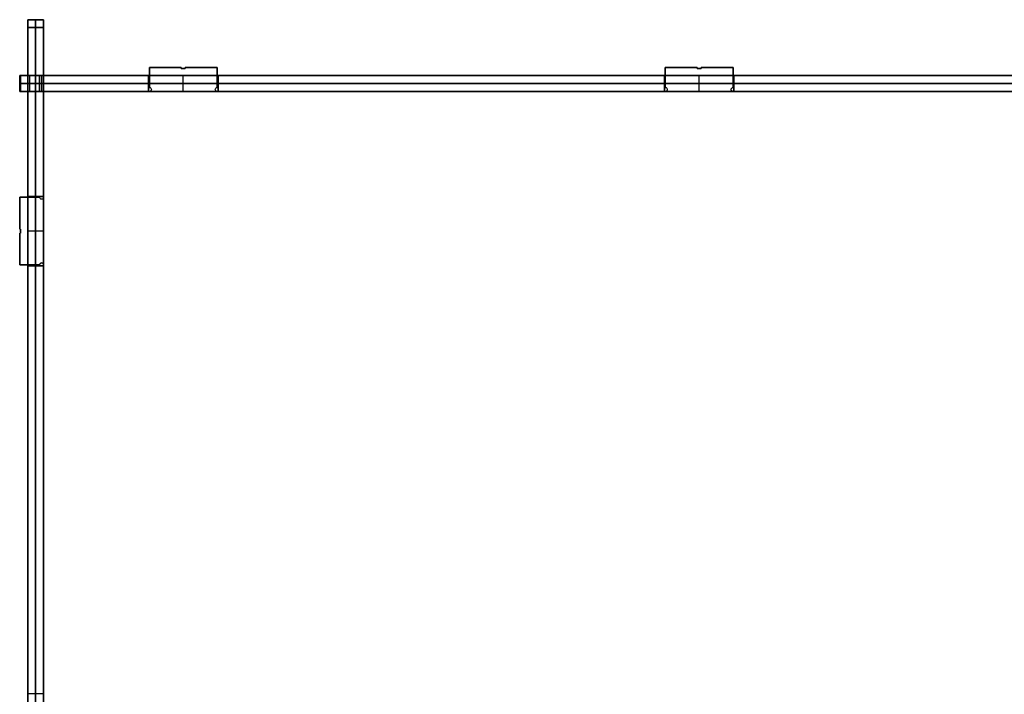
# Model space of a CAD drawing. Header units: millimetres. Extents: x -494 to 494, y -169 to 169.
# Tile 2 of 8: x -494 to -247, y 0 to 169. Entities that reach past the tile are written whole.
import ezdxf

# ---------------------------------------------------------------- set-up
doc = ezdxf.new("R2010")
doc.units = ezdxf.units.MM
doc.layers.add('Défaut', color=7, linetype='Continuous', true_color=0x000000)

msp = doc.modelspace()

# ---------------------------------------------------------------- linework, layer by layer
at = {"layer": 'Défaut'}
for p, q in [((-491.5, -169, 241), (-491.5, 169, 241)), ((-487.5, 169, 241), (-491.5, 169, 241)), ((-489.5, 169, 2.5), (-489.5, 169, 479.5)), ((-487.5, -169, 241), (-487.5, 169, 241)), ((-489.5, 167, 481.5), (-489.5, -167, 481.5)), ((-489.5, -167, 0.5), (-489.5, 167, 0.5)), ((-461, 157, 465.5), (-453, 157, 465.5)), ((-461, 152, 465.5), (-461, 157, 465.5)), ((-461, 157, 16.5), (-453, 157, 16.5)), ((-461, 152, 16.5), (-461, 157, 16.5)), ((-457, 157, 463.5), (-457, 157, 467.5)), ((-457, 157, 14.5), (-457, 157, 18.5)), ((-453, 157, 465.5), (-453, 156.8, 465.5)), ((-453, 157, 16.5), (-453, 156.8, 16.5)), ((-453, 156.9, 463.5), (-453, 156.9, 467.5)), ((-453, 156.9, 14.5), (-453, 156.9, 18.5)), ((-453, 156.8, 465.5), (-452, 156.8, 465.5)), ((-453, 156.8, 16.5), (-452, 156.8, 16.5)), ((-452.5, 156.8, 463.5), (-452.5, 156.8, 467.5)), ((-452.5, 156.8, 14.5), (-452.5, 156.8, 18.5)), ((-452, 157, 465.5), (-444, 157, 465.5)), ((-452, 156.8, 465.5), (-452, 157, 465.5)), ((-452, 157, 16.5), (-444, 157, 16.5)), ((-452, 156.8, 16.5), (-452, 157, 16.5)), ((-452, 156.9, 463.5), (-452, 156.9, 467.5)), ((-452, 156.9, 14.5), (-452, 156.9, 18.5)), ((-448, 157, 463.5), (-448, 157, 467.5)), ((-448, 157, 14.5), (-448, 157, 18.5)), ((-444, 157, 465.5), (-444, 152, 465.5)), ((-444, 157, 16.5), (-444, 152, 16.5)), ((-331.71, 157, 465.5), (-323.71, 157, 465.5)), ((-331.71, 152, 465.5), (-331.71, 157, 465.5)), ((-331.71, 157, 16.5), (-323.71, 157, 16.5)), ((-331.71, 152, 16.5), (-331.71, 157, 16.5)), ((-327.71, 157, 463.5), (-327.71, 157, 467.5)), ((-327.71, 157, 14.5), (-327.71, 157, 18.5)), ((-323.71, 157, 465.5), (-323.71, 156.8, 465.5)), ((-323.71, 157, 16.5), (-323.71, 156.8, 16.5)), ((-323.71, 156.9, 463.5), (-323.71, 156.9, 467.5)), ((-323.71, 156.9, 14.5), (-323.71, 156.9, 18.5)), ((-323.71, 156.8, 465.5), (-322.71, 156.8, 465.5)), ((-323.71, 156.8, 16.5), (-322.71, 156.8, 16.5)), ((-323.21, 156.8, 463.5), (-323.21, 156.8, 467.5)), ((-323.21, 156.8, 14.5), (-323.21, 156.8, 18.5)), ((-322.71, 157, 465.5), (-314.71, 157, 465.5)), ((-322.71, 156.8, 465.5), (-322.71, 157, 465.5)), ((-322.71, 157, 16.5), (-314.71, 157, 16.5)), ((-322.71, 156.8, 16.5), (-322.71, 157, 16.5)), ((-322.71, 156.9, 463.5), (-322.71, 156.9, 467.5)), ((-322.71, 156.9, 14.5), (-322.71, 156.9, 18.5)), ((-318.71, 157, 463.5), (-318.71, 157, 467.5)), ((-318.71, 157, 14.5), (-318.71, 157, 18.5)), ((-314.71, 157, 465.5), (-314.71, 152, 465.5)), ((-314.71, 157, 16.5), (-314.71, 152, 16.5)), ((-493.5, 151, 49), (-493.5, 155, 49)), ((-493.5, 151, 58), (-493.5, 155, 58)), ((-493.5, 151, 174), (-493.5, 155, 174)), ((-493.5, 151, 183), (-493.5, 155, 183)), ((-493.5, 151, 299), (-493.5, 155, 299)), ((-493.5, 151, 308), (-493.5, 155, 308)), ((-493.5, 151, 424), (-493.5, 155, 424)), ((-493.5, 151, 433), (-493.5, 155, 433)), ((-493.5, 153, 45), (-488.5, 153, 45)), ((-493.5, 153, 53), (-493.5, 153, 45)), ((-493.3, 153, 53), (-493.5, 153, 53)), ((-493.5, 153, 54), (-493.3, 153, 54)), ((-493.5, 153, 62), (-493.5, 153, 54)), ((-488.5, 153, 62), (-493.5, 153, 62)), ((-493.5, 153, 170), (-488.5, 153, 170)), ((-493.5, 153, 178), (-493.5, 153, 170)), ((-493.3, 153, 178), (-493.5, 153, 178)), ((-493.5, 153, 179), (-493.3, 153, 179)), ((-493.5, 153, 187), (-493.5, 153, 179)), ((-488.5, 153, 187), (-493.5, 153, 187)), ((-493.5, 153, 295), (-488.5, 153, 295)), ((-493.5, 153, 303), (-493.5, 153, 295)), ((-493.3, 153, 303), (-493.5, 153, 303)), ((-493.5, 153, 304), (-493.3, 153, 304)), ((-493.5, 153, 312), (-493.5, 153, 304)), ((-488.5, 153, 312), (-493.5, 153, 312)), ((-493.5, 153, 420), (-488.5, 153, 420)), ((-493.5, 153, 428), (-493.5, 153, 420)), ((-493.3, 153, 428), (-493.5, 153, 428)), ((-493.5, 153, 429), (-493.3, 153, 429)), ((-493.5, 153, 437), (-493.5, 153, 429)), ((-488.5, 153, 437), (-493.5, 153, 437)), ((-493.4, 151, 53), (-493.4, 155, 53)), ((-493.4, 151, 54), (-493.4, 155, 54)), ((-493.4, 151, 178), (-493.4, 155, 178)), ((-493.4, 151, 179), (-493.4, 155, 179)), ((-493.4, 151, 303), (-493.4, 155, 303)), ((-493.4, 151, 304), (-493.4, 155, 304)), ((-493.4, 151, 428), (-493.4, 155, 428)), ((-493.4, 151, 429), (-493.4, 155, 429)), ((-493.3, 151, 53.5), (-493.3, 155, 53.5)), ((-493.3, 151, 178.5), (-493.3, 155, 178.5)), ((-493.3, 151, 303.5), (-493.3, 155, 303.5)), ((-493.3, 151, 428.5), (-493.3, 155, 428.5)), ((-493.3, 153, 54), (-493.3, 153, 53)), ((-493.3, 153, 179), (-493.3, 153, 178)), ((-493.3, 153, 304), (-493.3, 153, 303)), ((-493.3, 153, 429), (-493.3, 153, 428)), ((-487.5, 155, 53.5), (-491.5, 155, 53.5)), ((-487.5, 155, 178.5), (-491.5, 155, 178.5)), ((-487.5, 155, 303.5), (-491.5, 155, 303.5)), ((-487.5, 155, 428.5), (-491.5, 155, 428.5)), ((-487.5, 153, 44.8), (-491.5, 153, 44.8)), ((-487.5, 153, 62.2), (-491.5, 153, 62.2)), ((-487.5, 153, 169.8), (-491.5, 153, 169.8)), ((-487.5, 153, 187.2), (-491.5, 153, 187.2)), ((-487.5, 153, 294.8), (-491.5, 153, 294.8)), ((-487.5, 153, 312.2), (-491.5, 153, 312.2)), ((-487.5, 153, 419.8), (-491.5, 153, 419.8)), ((-487.5, 153, 437.2), (-491.5, 153, 437.2)), ((-491, 151, 45), (-491, 155, 45)), ((-491, 151, 62), (-491, 155, 62)), ((-491, 151, 170), (-491, 155, 170)), ((-491, 151, 187), (-491, 155, 187)), ((-491, 151, 295), (-491, 155, 295)), ((-491, 151, 312), (-491, 155, 312)), ((-491, 151, 420), (-491, 155, 420)), ((-491, 151, 437), (-491, 155, 437)), ((-489.5, 155, 44.8), (-489.5, 155, 62.2)), ((-489.5, 151, 44.8), (-489.5, 155, 44.8)), ((-489.5, 155, 62.2), (-489.5, 151, 62.2)), ((-489.5, 155, 169.8), (-489.5, 155, 187.2)), ((-489.5, 151, 169.8), (-489.5, 155, 169.8)), ((-489.5, 155, 187.2), (-489.5, 151, 187.2)), ((-489.5, 155, 294.8), (-489.5, 155, 312.2)), ((-489.5, 151, 294.8), (-489.5, 155, 294.8)), ((-489.5, 155, 312.2), (-489.5, 151, 312.2)), ((-489.5, 155, 419.8), (-489.5, 155, 437.2)), ((-489.5, 151, 419.8), (-489.5, 155, 419.8)), ((-489.5, 155, 437.2), (-489.5, 151, 437.2)), ((-488, 155, 436.5), (-488, 151, 436.5)), ((-488, 155, 311.5), (-488, 151, 311.5)), ((-488, 155, 186.5), (-488, 151, 186.5)), ((-488, 155, 61.5), (-488, 151, 61.5)), ((-488, 155, 45.5), (-488, 151, 45.5)), ((-488, 155, 170.5), (-488, 151, 170.5)), ((-488, 155, 295.5), (-488, 151, 295.5)), ((-488, 155, 420.5), (-488, 151, 420.5)), ((-487.5, 155, 241), (487.5, 155, 241)), ((-487.5, 151, 459.25), (-487.5, 155, 459.25)), ((-487.5, 151, 22.75), (-487.5, 155, 22.75)), ((-487.5, 151, 116), (-487.5, 155, 116)), ((-487.5, 151, 241), (-487.5, 155, 241)), ((-487.5, 151, 366), (-487.5, 155, 366)), ((-487.5, 153, 481.5), (-487.5, 153, 437)), ((487.5, 153, 481.5), (-487.5, 153, 481.5)), ((-487.5, 153, 0.5), (487.5, 153, 0.5)), ((-487.5, 153, 45), (-487.5, 153, 0.5)), ((-487.5, 153, 170), (-487.5, 153, 62)), ((-487.5, 153, 295), (-487.5, 153, 187)), ((-487.5, 153, 420), (-487.5, 153, 312)), ((-461.2, 151, 16.5), (-461.2, 155, 16.5)), ((-461.2, 151, 465.5), (-461.2, 155, 465.5)), ((-461.2, 153, 14.5), (-443.8, 153, 14.5)), ((-461.2, 153, 18.5), (-461.2, 153, 14.5)), ((-443.8, 153, 18.5), (-461.2, 153, 18.5)), ((-443.8, 153, 467.5), (-461.2, 153, 467.5)), ((-461.2, 153, 463.5), (-443.8, 153, 463.5)), ((-461.2, 153, 467.5), (-461.2, 153, 463.5)), ((-461, 154.5, 463.5), (-461, 154.5, 467.5)), ((-461, 154.5, 14.5), (-461, 154.5, 18.5)), ((-452.5, 151, 14.5), (-452.5, 155, 14.5)), ((-452.5, 151, 18.5), (-452.5, 155, 18.5)), ((-452.5, 151, 467.5), (-452.5, 155, 467.5)), ((-452.5, 151, 463.5), (-452.5, 155, 463.5)), ((-444, 154.5, 463.5), (-444, 154.5, 467.5)), ((-444, 154.5, 14.5), (-444, 154.5, 18.5)), ((-443.8, 151, 16.5), (-443.8, 155, 16.5)), ((-443.8, 151, 465.5), (-443.8, 155, 465.5)), ((-443.8, 153, 14.5), (-443.8, 153, 18.5)), ((-443.8, 153, 463.5), (-443.8, 153, 467.5)), ((-331.92, 151, 16.5), (-331.92, 155, 16.5)), ((-331.92, 151, 465.5), (-331.92, 155, 465.5)), ((-331.92, 153, 14.5), (-314.51, 153, 14.5)), ((-331.92, 153, 18.5), (-331.92, 153, 14.5)), ((-314.51, 153, 18.5), (-331.92, 153, 18.5)), ((-314.51, 153, 467.5), (-331.92, 153, 467.5)), ((-331.92, 153, 463.5), (-314.51, 153, 463.5)), ((-331.92, 153, 467.5), (-331.92, 153, 463.5)), ((-331.71, 154.5, 463.5), (-331.71, 154.5, 467.5)), ((-331.71, 154.5, 14.5), (-331.71, 154.5, 18.5)), ((-323.21, 151, 14.5), (-323.21, 155, 14.5)), ((-323.21, 151, 18.5), (-323.21, 155, 18.5)), ((-323.21, 151, 467.5), (-323.21, 155, 467.5)), ((-323.21, 151, 463.5), (-323.21, 155, 463.5)), ((-314.71, 154.5, 463.5), (-314.71, 154.5, 467.5)), ((-314.71, 154.5, 14.5), (-314.71, 154.5, 18.5)), ((-314.51, 151, 16.5), (-314.51, 155, 16.5)), ((-314.51, 151, 465.5), (-314.51, 155, 465.5)), ((-314.51, 153, 14.5), (-314.51, 153, 18.5)), ((-314.51, 153, 463.5), (-314.51, 153, 467.5)), ((-487.5, 151, 53.5), (-491.5, 151, 53.5)), ((-487.5, 151, 178.5), (-491.5, 151, 178.5)), ((-487.5, 151, 303.5), (-491.5, 151, 303.5)), ((-487.5, 151, 428.5), (-491.5, 151, 428.5)), ((-489.5, 151, 62.2), (-489.5, 151, 44.8)), ((-489.5, 151, 187.2), (-489.5, 151, 169.8)), ((-489.5, 151, 312.2), (-489.5, 151, 294.8)), ((-489.5, 151, 437.2), (-489.5, 151, 419.8)), ((-487.5, 151, 465.5), (-461, 151, 465.5)), ((-487.5, 124.5, 465.5), (-487.5, 151, 465.5)), ((-487.5, 151, 241), (487.5, 151, 241)), ((-487.5, 151, 16.5), (-461, 151, 16.5)), ((-487.5, 124.5, 16.5), (-487.5, 151, 16.5)), ((-474.25, 151, 463.5), (-474.25, 151, 467.5)), ((-474.25, 151, 14.5), (-474.25, 151, 18.5)), ((-460.5, 151.5, 467.5), (-460.5, 151.5, 463.5)), ((-460.5, 151.5, 18.5), (-460.5, 151.5, 14.5)), ((-444.5, 151.5, 467.5), (-444.5, 151.5, 463.5)), ((-444.5, 151.5, 18.5), (-444.5, 151.5, 14.5)), ((-444, 151, 465.5), (-331.71, 151, 465.5)), ((-444, 151, 16.5), (-331.71, 151, 16.5)), ((-387.86, 151, 463.5), (-387.86, 151, 467.5)), ((-387.86, 151, 14.5), (-387.86, 151, 18.5)), ((-331.21, 151.5, 467.5), (-331.21, 151.5, 463.5)), ((-331.21, 151.5, 18.5), (-331.21, 151.5, 14.5)), ((-315.21, 151.5, 467.5), (-315.21, 151.5, 463.5)), ((-315.21, 151.5, 18.5), (-315.21, 151.5, 14.5)), ((-314.71, 151, 465.5), (-202.43, 151, 465.5)), ((-314.71, 151, 16.5), (-202.43, 151, 16.5)), ((-258.57, 151, 463.5), (-258.57, 151, 467.5)), ((-258.57, 151, 14.5), (-258.57, 151, 18.5)), ((-487.5, 137.75, 463.5), (-487.5, 137.75, 467.5)), ((-487.5, 137.75, 14.5), (-487.5, 137.75, 18.5)), ((-493.5, 124.5, 465.5), (-488.5, 124.5, 465.5)), ((-493.5, 116.5, 465.5), (-493.5, 124.5, 465.5)), ((-493.5, 124.5, 16.5), (-488.5, 124.5, 16.5)), ((-493.5, 116.5, 16.5), (-493.5, 124.5, 16.5)), ((-487.5, 124.7, 465.5), (-491.5, 124.7, 465.5)), ((-487.5, 124.7, 16.5), (-491.5, 124.7, 16.5)), ((-491, 124.5, 463.5), (-491, 124.5, 467.5)), ((-491, 124.5, 14.5), (-491, 124.5, 18.5)), ((-489.5, 124.7, 463.5), (-489.5, 124.7, 467.5)), ((-489.5, 107.3, 463.5), (-489.5, 124.7, 463.5)), ((-489.5, 124.7, 467.5), (-489.5, 107.3, 467.5)), ((-489.5, 124.7, 18.5), (-489.5, 107.3, 18.5)), ((-489.5, 124.7, 14.5), (-489.5, 124.7, 18.5)), ((-489.5, 107.3, 14.5), (-489.5, 124.7, 14.5)), ((-488, 124, 467.5), (-488, 124, 463.5)), ((-488, 124, 18.5), (-488, 124, 14.5)), ((-493.5, 120.5, 463.5), (-493.5, 120.5, 467.5)), ((-493.5, 120.5, 14.5), (-493.5, 120.5, 18.5)), ((-493.3, 116.5, 465.5), (-493.5, 116.5, 465.5)), ((-493.3, 116.5, 16.5), (-493.5, 116.5, 16.5)), ((-493.4, 116.5, 463.5), (-493.4, 116.5, 467.5)), ((-493.4, 116.5, 14.5), (-493.4, 116.5, 18.5)), ((-493.3, 115.5, 465.5), (-493.3, 116.5, 465.5)), ((-493.3, 115.5, 16.5), (-493.3, 116.5, 16.5)), ((-493.3, 116, 463.5), (-493.3, 116, 467.5)), ((-493.3, 116, 14.5), (-493.3, 116, 18.5)), ((-487.5, 116, 463.5), (-491.5, 116, 463.5)), ((-487.5, 116, 467.5), (-491.5, 116, 467.5)), ((-487.5, 116, 18.5), (-491.5, 116, 18.5)), ((-487.5, 116, 14.5), (-491.5, 116, 14.5)), ((-493.5, 115.5, 465.5), (-493.3, 115.5, 465.5)), ((-493.5, 107.5, 465.5), (-493.5, 115.5, 465.5)), ((-493.5, 115.5, 16.5), (-493.3, 115.5, 16.5)), ((-493.5, 107.5, 16.5), (-493.5, 115.5, 16.5)), ((-493.4, 115.5, 463.5), (-493.4, 115.5, 467.5)), ((-493.4, 115.5, 14.5), (-493.4, 115.5, 18.5)), ((-493.5, 111.5, 463.5), (-493.5, 111.5, 467.5)), ((-493.5, 111.5, 14.5), (-493.5, 111.5, 18.5)), ((-488.5, 107.5, 465.5), (-493.5, 107.5, 465.5)), ((-488.5, 107.5, 16.5), (-493.5, 107.5, 16.5)), ((-487.5, 107.3, 465.5), (-491.5, 107.3, 465.5)), ((-487.5, 107.3, 16.5), (-491.5, 107.3, 16.5)), ((-491, 107.5, 463.5), (-491, 107.5, 467.5)), ((-491, 107.5, 14.5), (-491, 107.5, 18.5)), ((-489.5, 107.3, 467.5), (-489.5, 107.3, 463.5)), ((-489.5, 107.3, 18.5), (-489.5, 107.3, 14.5)), ((-488, 108, 467.5), (-488, 108, 463.5)), ((-488, 108, 18.5), (-488, 108, 14.5)), ((-487.5, -0.5, 465.5), (-487.5, 107.5, 465.5)), ((-487.5, -0.5, 16.5), (-487.5, 107.5, 16.5)), ((-487.5, 53.5, 463.5), (-487.5, 53.5, 467.5)), ((-487.5, 53.5, 14.5), (-487.5, 53.5, 18.5)), ((-491.5, 0, 0.5), (-491.5, 0, 481.5)), ((-487.5, 0, 481.5), (-491.5, 0, 481.5)), ((-487.5, 0, 0.5), (-491.5, 0, 0.5)), ((-487.5, 0, 0.5), (-487.5, 0, 481.5))]:
    msp.add_line(p, q, dxfattribs=at)
at = {"layer": 'Défaut', "extrusion": (-1, 0, 0)}
for centre, start, end in [((-167, 479.5, 491.5), 90, 180), ((-167, 2.5, 491.5), 180, 270), ((-167, 479.5, 487.5), 90, 180), ((-167, 2.5, 487.5), 180, 270)]:
    msp.add_arc(centre, 2, start, end, dxfattribs=at)
at = {"layer": 'Défaut', "extrusion": (1, 0, 0)}
for centre, start, end in [((167, 479.5, -489.5), 0, 90), ((167, 2.5, -489.5), 270, 0)]:
    msp.add_arc(centre, 2, start, end, dxfattribs=at)
at = {"layer": 'Défaut', "extrusion": (0, -1, 0)}
for centre, start, end in [((-488, 437, -155), 180, 0), ((-488, 312, -155), 180, 0), ((-488, 187, -155), 180, 0), ((-488, 62, -155), 180, 0), ((-488, 45, -155), 0, 180), ((-488, 170, -155), 0, 180), ((-488, 295, -155), 0, 180), ((-488, 420, -155), 0, 180), ((-488, 437, -153), 180, 0), ((-488, 312, -153), 180, 0), ((-488, 187, -153), 180, 0), ((-488, 62, -153), 180, 0), ((-488, 45, -153), 0, 180), ((-488, 170, -153), 0, 180), ((-488, 295, -153), 0, 180), ((-488, 420, -153), 0, 180), ((-488, 45, -151), 0, 180), ((-488, 170, -151), 0, 180), ((-488, 295, -151), 0, 180), ((-488, 420, -151), 0, 180)]:
    msp.add_arc(centre, 0.5, start, end, dxfattribs=at)
at = {"layer": 'Défaut', "extrusion": (0, 1, 0)}
for centre in [(488, 437, 151), (488, 312, 151), (488, 187, 151), (488, 62, 151)]:
    msp.add_arc(centre, 0.5, 180, 0, dxfattribs=at)
at = {"layer": 'Défaut', "extrusion": (0, 0, -1)}
for centre, start, end in [((461, 151.5, -463.5), 90, 270), ((461, 151.5, -467.5), 90, 270), ((461, 151.5, -465.5), 90, 270), ((461, 151.5, -14.5), 90, 270), ((461, 151.5, -18.5), 90, 270), ((461, 151.5, -16.5), 90, 270), ((444, 151.5, -463.5), 270, 90), ((444, 151.5, -467.5), 270, 90), ((444, 151.5, -465.5), 270, 90), ((444, 151.5, -14.5), 270, 90), ((444, 151.5, -18.5), 270, 90), ((444, 151.5, -16.5), 270, 90), ((331.71, 151.5, -463.5), 90, 270), ((331.71, 151.5, -467.5), 90, 270), ((331.71, 151.5, -465.5), 90, 270), ((331.71, 151.5, -14.5), 90, 270), ((331.71, 151.5, -18.5), 90, 270), ((331.71, 151.5, -16.5), 90, 270), ((314.71, 151.5, -463.5), 270, 90), ((314.71, 151.5, -467.5), 270, 90), ((314.71, 151.5, -465.5), 270, 90), ((314.71, 151.5, -14.5), 270, 90), ((314.71, 151.5, -18.5), 270, 90), ((314.71, 151.5, -16.5), 270, 90), ((488, 124.5, -463.5), 180, 0), ((488, 124.5, -467.5), 180, 0), ((488, 124.5, -465.5), 180, 0), ((488, 124.5, -14.5), 180, 0), ((488, 124.5, -18.5), 180, 0), ((488, 124.5, -16.5), 180, 0), ((488, 107.5, -467.5), 0, 180), ((488, 107.5, -465.5), 0, 180), ((488, 107.5, -18.5), 0, 180), ((488, 107.5, -16.5), 0, 180)]:
    msp.add_arc(centre, 0.5, start, end, dxfattribs=at)
at = {"layer": 'Défaut'}
for centre in [(-488, 107.5, 463.5), (-488, 107.5, 14.5)]:
    msp.add_arc(centre, 0.5, 0, 180, dxfattribs=at)
for points in [[(-491.5, 169, 479.5), (-491.5, 169, 241), (-491.5, 169, 2.5)], [(-487.5, 169, 479.5), (-489.5, 169, 479.5), (-491.5, 169, 479.5)], [(-491.5, 169, 2.5), (-489.5, 169, 2.5), (-487.5, 169, 2.5)], [(-487.5, 169, 479.5), (-487.5, 169, 241), (-487.5, 169, 2.5)], [(-491.5, -167, 481.5), (-491.5, 0, 481.5), (-491.5, 167, 481.5)], [(-491.5, 167, 0.5), (-491.5, 0, 0.5), (-491.5, -167, 0.5)], [(-491.5, 167, 481.5), (-489.5, 167, 481.5), (-487.5, 167, 481.5)], [(-487.5, 167, 0.5), (-489.5, 167, 0.5), (-491.5, 167, 0.5)], [(-487.5, 167, 0.5), (-487.5, 0, 0.5), (-487.5, -167, 0.5)], [(-487.5, -167, 481.5), (-487.5, 0, 481.5), (-487.5, 167, 481.5)], [(-453, 157, 467.5), (-457, 157, 467.5), (-461, 157, 467.5)], [(-461, 157, 467.5), (-461, 154.5, 467.5), (-461, 152, 467.5)], [(-461, 157, 463.5), (-461, 154.5, 463.5), (-461, 152, 463.5)], [(-453, 157, 463.5), (-457, 157, 463.5), (-461, 157, 463.5)], [(-461, 157, 467.5), (-461, 157, 465.5), (-461, 157, 463.5)], [(-453, 157, 18.5), (-457, 157, 18.5), (-461, 157, 18.5)], [(-461, 157, 18.5), (-461, 154.5, 18.5), (-461, 152, 18.5)], [(-461, 157, 14.5), (-461, 154.5, 14.5), (-461, 152, 14.5)], [(-453, 157, 14.5), (-457, 157, 14.5), (-461, 157, 14.5)], [(-461, 157, 18.5), (-461, 157, 16.5), (-461, 157, 14.5)], [(-453, 156.8, 467.5), (-453, 156.9, 467.5), (-453, 157, 467.5)], [(-453, 156.8, 463.5), (-453, 156.9, 463.5), (-453, 157, 463.5)], [(-453, 157, 467.5), (-453, 157, 465.5), (-453, 157, 463.5)], [(-453, 156.8, 18.5), (-453, 156.9, 18.5), (-453, 157, 18.5)], [(-453, 156.8, 14.5), (-453, 156.9, 14.5), (-453, 157, 14.5)], [(-453, 157, 18.5), (-453, 157, 16.5), (-453, 157, 14.5)], [(-452, 156.8, 467.5), (-452.5, 156.8, 467.5), (-453, 156.8, 467.5)], [(-452, 156.8, 463.5), (-452.5, 156.8, 463.5), (-453, 156.8, 463.5)], [(-453, 156.8, 467.5), (-453, 156.8, 465.5), (-453, 156.8, 463.5)], [(-452, 156.8, 18.5), (-452.5, 156.8, 18.5), (-453, 156.8, 18.5)], [(-452, 156.8, 14.5), (-452.5, 156.8, 14.5), (-453, 156.8, 14.5)], [(-453, 156.8, 18.5), (-453, 156.8, 16.5), (-453, 156.8, 14.5)], [(-444, 157, 467.5), (-448, 157, 467.5), (-452, 157, 467.5)], [(-452, 157, 467.5), (-452, 156.9, 467.5), (-452, 156.8, 467.5)], [(-452, 157, 463.5), (-452, 156.9, 463.5), (-452, 156.8, 463.5)], [(-444, 157, 463.5), (-448, 157, 463.5), (-452, 157, 463.5)], [(-452, 157, 467.5), (-452, 157, 465.5), (-452, 157, 463.5)], [(-444, 157, 18.5), (-448, 157, 18.5), (-452, 157, 18.5)], [(-452, 157, 18.5), (-452, 156.9, 18.5), (-452, 156.8, 18.5)], [(-452, 157, 14.5), (-452, 156.9, 14.5), (-452, 156.8, 14.5)], [(-444, 157, 14.5), (-448, 157, 14.5), (-452, 157, 14.5)], [(-452, 157, 18.5), (-452, 157, 16.5), (-452, 157, 14.5)], [(-452, 156.8, 467.5), (-452, 156.8, 465.5), (-452, 156.8, 463.5)], [(-452, 156.8, 18.5), (-452, 156.8, 16.5), (-452, 156.8, 14.5)], [(-444, 152, 467.5), (-444, 154.5, 467.5), (-444, 157, 467.5)], [(-444, 152, 463.5), (-444, 154.5, 463.5), (-444, 157, 463.5)], [(-444, 157, 467.5), (-444, 157, 465.5), (-444, 157, 463.5)], [(-444, 152, 18.5), (-444, 154.5, 18.5), (-444, 157, 18.5)], [(-444, 152, 14.5), (-444, 154.5, 14.5), (-444, 157, 14.5)], [(-444, 157, 18.5), (-444, 157, 16.5), (-444, 157, 14.5)], [(-323.71, 157, 467.5), (-327.71, 157, 467.5), (-331.71, 157, 467.5)], [(-331.71, 157, 467.5), (-331.71, 154.5, 467.5), (-331.71, 152, 467.5)], [(-331.71, 157, 463.5), (-331.71, 154.5, 463.5), (-331.71, 152, 463.5)], [(-323.71, 157, 463.5), (-327.71, 157, 463.5), (-331.71, 157, 463.5)], [(-331.71, 157, 467.5), (-331.71, 157, 465.5), (-331.71, 157, 463.5)], [(-323.71, 157, 18.5), (-327.71, 157, 18.5), (-331.71, 157, 18.5)], [(-331.71, 157, 18.5), (-331.71, 154.5, 18.5), (-331.71, 152, 18.5)], [(-331.71, 157, 14.5), (-331.71, 154.5, 14.5), (-331.71, 152, 14.5)], [(-323.71, 157, 14.5), (-327.71, 157, 14.5), (-331.71, 157, 14.5)], [(-331.71, 157, 18.5), (-331.71, 157, 16.5), (-331.71, 157, 14.5)], [(-323.71, 156.8, 467.5), (-323.71, 156.9, 467.5), (-323.71, 157, 467.5)], [(-323.71, 156.8, 463.5), (-323.71, 156.9, 463.5), (-323.71, 157, 463.5)], [(-323.71, 157, 467.5), (-323.71, 157, 465.5), (-323.71, 157, 463.5)], [(-323.71, 156.8, 18.5), (-323.71, 156.9, 18.5), (-323.71, 157, 18.5)], [(-323.71, 156.8, 14.5), (-323.71, 156.9, 14.5), (-323.71, 157, 14.5)], [(-323.71, 157, 18.5), (-323.71, 157, 16.5), (-323.71, 157, 14.5)], [(-322.71, 156.8, 467.5), (-323.21, 156.8, 467.5), (-323.71, 156.8, 467.5)], [(-322.71, 156.8, 463.5), (-323.21, 156.8, 463.5), (-323.71, 156.8, 463.5)], [(-323.71, 156.8, 467.5), (-323.71, 156.8, 465.5), (-323.71, 156.8, 463.5)], [(-322.71, 156.8, 18.5), (-323.21, 156.8, 18.5), (-323.71, 156.8, 18.5)], [(-322.71, 156.8, 14.5), (-323.21, 156.8, 14.5), (-323.71, 156.8, 14.5)], [(-323.71, 156.8, 18.5), (-323.71, 156.8, 16.5), (-323.71, 156.8, 14.5)], [(-314.71, 157, 467.5), (-318.71, 157, 467.5), (-322.71, 157, 467.5)], [(-322.71, 157, 467.5), (-322.71, 156.9, 467.5), (-322.71, 156.8, 467.5)], [(-322.71, 157, 463.5), (-322.71, 156.9, 463.5), (-322.71, 156.8, 463.5)], [(-314.71, 157, 463.5), (-318.71, 157, 463.5), (-322.71, 157, 463.5)], [(-322.71, 157, 467.5), (-322.71, 157, 465.5), (-322.71, 157, 463.5)], [(-314.71, 157, 18.5), (-318.71, 157, 18.5), (-322.71, 157, 18.5)], [(-322.71, 157, 18.5), (-322.71, 156.9, 18.5), (-322.71, 156.8, 18.5)], [(-322.71, 157, 14.5), (-322.71, 156.9, 14.5), (-322.71, 156.8, 14.5)], [(-314.71, 157, 14.5), (-318.71, 157, 14.5), (-322.71, 157, 14.5)], [(-322.71, 157, 18.5), (-322.71, 157, 16.5), (-322.71, 157, 14.5)], [(-322.71, 156.8, 467.5), (-322.71, 156.8, 465.5), (-322.71, 156.8, 463.5)], [(-322.71, 156.8, 18.5), (-322.71, 156.8, 16.5), (-322.71, 156.8, 14.5)], [(-314.71, 152, 467.5), (-314.71, 154.5, 467.5), (-314.71, 157, 467.5)], [(-314.71, 152, 463.5), (-314.71, 154.5, 463.5), (-314.71, 157, 463.5)], [(-314.71, 157, 467.5), (-314.71, 157, 465.5), (-314.71, 157, 463.5)], [(-314.71, 152, 18.5), (-314.71, 154.5, 18.5), (-314.71, 157, 18.5)], [(-314.71, 152, 14.5), (-314.71, 154.5, 14.5), (-314.71, 157, 14.5)], [(-314.71, 157, 18.5), (-314.71, 157, 16.5), (-314.71, 157, 14.5)], [(-488.5, 155, 45), (-491, 155, 45), (-493.5, 155, 45)], [(-493.5, 155, 45), (-493.5, 155, 49), (-493.5, 155, 53)], [(-493.5, 155, 53), (-493.4, 155, 53), (-493.3, 155, 53)], [(-493.3, 155, 54), (-493.4, 155, 54), (-493.5, 155, 54)], [(-493.5, 155, 54), (-493.5, 155, 58), (-493.5, 155, 62)], [(-493.5, 155, 62), (-491, 155, 62), (-488.5, 155, 62)], [(-488.5, 155, 170), (-491, 155, 170), (-493.5, 155, 170)], [(-493.5, 155, 170), (-493.5, 155, 174), (-493.5, 155, 178)], [(-493.5, 155, 178), (-493.4, 155, 178), (-493.3, 155, 178)], [(-493.3, 155, 179), (-493.4, 155, 179), (-493.5, 155, 179)], [(-493.5, 155, 179), (-493.5, 155, 183), (-493.5, 155, 187)], [(-493.5, 155, 187), (-491, 155, 187), (-488.5, 155, 187)], [(-488.5, 155, 295), (-491, 155, 295), (-493.5, 155, 295)], [(-493.5, 155, 295), (-493.5, 155, 299), (-493.5, 155, 303)], [(-493.5, 155, 303), (-493.4, 155, 303), (-493.3, 155, 303)], [(-493.3, 155, 304), (-493.4, 155, 304), (-493.5, 155, 304)], [(-493.5, 155, 304), (-493.5, 155, 308), (-493.5, 155, 312)], [(-493.5, 155, 312), (-491, 155, 312), (-488.5, 155, 312)], [(-488.5, 155, 420), (-491, 155, 420), (-493.5, 155, 420)], [(-493.5, 155, 420), (-493.5, 155, 424), (-493.5, 155, 428)], [(-493.5, 155, 428), (-493.4, 155, 428), (-493.3, 155, 428)], [(-493.3, 155, 429), (-493.4, 155, 429), (-493.5, 155, 429)], [(-493.5, 155, 429), (-493.5, 155, 433), (-493.5, 155, 437)], [(-493.5, 155, 437), (-491, 155, 437), (-488.5, 155, 437)], [(-493.5, 155, 45), (-493.5, 153, 45), (-493.5, 151, 45)], [(-493.5, 155, 53), (-493.5, 153, 53), (-493.5, 151, 53)], [(-493.5, 155, 54), (-493.5, 153, 54), (-493.5, 151, 54)], [(-493.5, 155, 62), (-493.5, 153, 62), (-493.5, 151, 62)], [(-493.5, 155, 170), (-493.5, 153, 170), (-493.5, 151, 170)], [(-493.5, 155, 178), (-493.5, 153, 178), (-493.5, 151, 178)], [(-493.5, 155, 179), (-493.5, 153, 179), (-493.5, 151, 179)], [(-493.5, 155, 187), (-493.5, 153, 187), (-493.5, 151, 187)], [(-493.5, 155, 295), (-493.5, 153, 295), (-493.5, 151, 295)], [(-493.5, 155, 303), (-493.5, 153, 303), (-493.5, 151, 303)], [(-493.5, 155, 304), (-493.5, 153, 304), (-493.5, 151, 304)], [(-493.5, 155, 312), (-493.5, 153, 312), (-493.5, 151, 312)], [(-493.5, 155, 420), (-493.5, 153, 420), (-493.5, 151, 420)], [(-493.5, 155, 428), (-493.5, 153, 428), (-493.5, 151, 428)], [(-493.5, 155, 429), (-493.5, 153, 429), (-493.5, 151, 429)], [(-493.5, 155, 437), (-493.5, 153, 437), (-493.5, 151, 437)], [(-493.3, 155, 53), (-493.3, 155, 53.5), (-493.3, 155, 54)], [(-493.3, 155, 178), (-493.3, 155, 178.5), (-493.3, 155, 179)], [(-493.3, 155, 303), (-493.3, 155, 303.5), (-493.3, 155, 304)], [(-493.3, 155, 428), (-493.3, 155, 428.5), (-493.3, 155, 429)], [(-493.3, 155, 53), (-493.3, 153, 53), (-493.3, 151, 53)], [(-493.3, 155, 54), (-493.3, 153, 54), (-493.3, 151, 54)], [(-493.3, 155, 178), (-493.3, 153, 178), (-493.3, 151, 178)], [(-493.3, 155, 179), (-493.3, 153, 179), (-493.3, 151, 179)], [(-493.3, 155, 303), (-493.3, 153, 303), (-493.3, 151, 303)], [(-493.3, 155, 304), (-493.3, 153, 304), (-493.3, 151, 304)], [(-493.3, 155, 428), (-493.3, 153, 428), (-493.3, 151, 428)], [(-493.3, 155, 429), (-493.3, 153, 429), (-493.3, 151, 429)], [(-491.5, 151, 44.8), (-491.5, 153, 44.8), (-491.5, 155, 44.8)], [(-491.5, 155, 44.8), (-491.5, 155, 53.5), (-491.5, 155, 62.2)], [(-491.5, 155, 62.2), (-491.5, 153, 62.2), (-491.5, 151, 62.2)], [(-491.5, 151, 294.8), (-491.5, 153, 294.8), (-491.5, 155, 294.8)], [(-491.5, 155, 294.8), (-491.5, 155, 303.5), (-491.5, 155, 312.2)], [(-491.5, 155, 312.2), (-491.5, 153, 312.2), (-491.5, 151, 312.2)], [(-491.5, 151, 419.8), (-491.5, 153, 419.8), (-491.5, 155, 419.8)], [(-491.5, 155, 419.8), (-491.5, 155, 428.5), (-491.5, 155, 437.2)], [(-491.5, 155, 437.2), (-491.5, 153, 437.2), (-491.5, 151, 437.2)], [(-491.5, 151, 169.8), (-491.5, 153, 169.8), (-491.5, 155, 169.8)], [(-491.5, 155, 169.8), (-491.5, 155, 178.5), (-491.5, 155, 187.2)], [(-491.5, 155, 187.2), (-491.5, 153, 187.2), (-491.5, 151, 187.2)], [(-487.5, 155, 62.2), (-489.5, 155, 62.2), (-491.5, 155, 62.2)], [(-491.5, 155, 44.8), (-489.5, 155, 44.8), (-487.5, 155, 44.8)], [(-487.5, 155, 187.2), (-489.5, 155, 187.2), (-491.5, 155, 187.2)], [(-491.5, 155, 169.8), (-489.5, 155, 169.8), (-487.5, 155, 169.8)], [(-487.5, 155, 312.2), (-489.5, 155, 312.2), (-491.5, 155, 312.2)], [(-491.5, 155, 294.8), (-489.5, 155, 294.8), (-487.5, 155, 294.8)], [(-487.5, 155, 437.2), (-489.5, 155, 437.2), (-491.5, 155, 437.2)], [(-491.5, 155, 419.8), (-489.5, 155, 419.8), (-487.5, 155, 419.8)], [(-488.5, 151, 437), (-488.5, 153, 437), (-488.5, 155, 437)], [(-488.5, 151, 312), (-488.5, 153, 312), (-488.5, 155, 312)], [(-488.5, 151, 187), (-488.5, 153, 187), (-488.5, 155, 187)], [(-488.5, 151, 62), (-488.5, 153, 62), (-488.5, 155, 62)], [(-488.5, 155, 45), (-488.5, 153, 45), (-488.5, 151, 45)], [(-488.5, 155, 170), (-488.5, 153, 170), (-488.5, 151, 170)], [(-488.5, 155, 295), (-488.5, 153, 295), (-488.5, 151, 295)], [(-488.5, 155, 420), (-488.5, 153, 420), (-488.5, 151, 420)], [(-487.5, 155, 44.8), (-487.5, 155, 53.5), (-487.5, 155, 62.2)], [(-487.5, 151, 44.8), (-487.5, 153, 44.8), (-487.5, 155, 44.8)], [(-487.5, 155, 62.2), (-487.5, 153, 62.2), (-487.5, 151, 62.2)], [(-487.5, 155, 294.8), (-487.5, 155, 303.5), (-487.5, 155, 312.2)], [(-487.5, 151, 294.8), (-487.5, 153, 294.8), (-487.5, 155, 294.8)], [(-487.5, 155, 312.2), (-487.5, 153, 312.2), (-487.5, 151, 312.2)], [(-487.5, 155, 419.8), (-487.5, 155, 428.5), (-487.5, 155, 437.2)], [(-487.5, 151, 419.8), (-487.5, 153, 419.8), (-487.5, 155, 419.8)], [(-487.5, 155, 437.2), (-487.5, 153, 437.2), (-487.5, 151, 437.2)], [(-487.5, 155, 169.8), (-487.5, 155, 178.5), (-487.5, 155, 187.2)], [(-487.5, 151, 169.8), (-487.5, 153, 169.8), (-487.5, 155, 169.8)], [(-487.5, 155, 187.2), (-487.5, 153, 187.2), (-487.5, 151, 187.2)], [(-487.5, 155, 437), (-487.5, 153, 437), (-487.5, 151, 437)], [(-487.5, 155, 312), (-487.5, 153, 312), (-487.5, 151, 312)], [(-487.5, 155, 187), (-487.5, 153, 187), (-487.5, 151, 187)], [(-487.5, 155, 62), (-487.5, 153, 62), (-487.5, 151, 62)], [(-487.5, 155, 437), (-487.5, 155, 459.25), (-487.5, 155, 481.5)], [(-487.5, 155, 481.5), (0, 155, 481.5), (487.5, 155, 481.5)], [(487.5, 155, 0.5), (0, 155, 0.5), (-487.5, 155, 0.5)], [(-487.5, 155, 0.5), (-487.5, 155, 22.75), (-487.5, 155, 45)], [(-487.5, 155, 62), (-487.5, 155, 116), (-487.5, 155, 170)], [(-487.5, 155, 187), (-487.5, 155, 241), (-487.5, 155, 295)], [(-487.5, 155, 312), (-487.5, 155, 366), (-487.5, 155, 420)], [(-487.5, 155, 481.5), (-487.5, 153, 481.5), (-487.5, 151, 481.5)], [(-487.5, 155, 0.5), (-487.5, 153, 0.5), (-487.5, 151, 0.5)], [(-487.5, 151, 45), (-487.5, 153, 45), (-487.5, 155, 45)], [(-487.5, 151, 170), (-487.5, 153, 170), (-487.5, 155, 170)], [(-487.5, 151, 295), (-487.5, 153, 295), (-487.5, 155, 295)], [(-487.5, 151, 420), (-487.5, 153, 420), (-487.5, 155, 420)], [(-461.2, 155, 14.5), (-452.5, 155, 14.5), (-443.8, 155, 14.5)], [(-443.8, 155, 18.5), (-452.5, 155, 18.5), (-461.2, 155, 18.5)], [(-461.2, 155, 18.5), (-461.2, 155, 16.5), (-461.2, 155, 14.5)], [(-443.8, 155, 467.5), (-452.5, 155, 467.5), (-461.2, 155, 467.5)], [(-461.2, 155, 467.5), (-461.2, 155, 465.5), (-461.2, 155, 463.5)], [(-461.2, 155, 463.5), (-452.5, 155, 463.5), (-443.8, 155, 463.5)], [(-461.2, 155, 14.5), (-461.2, 153, 14.5), (-461.2, 151, 14.5)], [(-461.2, 155, 18.5), (-461.2, 153, 18.5), (-461.2, 151, 18.5)], [(-461.2, 151, 467.5), (-461.2, 153, 467.5), (-461.2, 155, 467.5)], [(-461.2, 155, 463.5), (-461.2, 153, 463.5), (-461.2, 151, 463.5)], [(-443.8, 155, 14.5), (-443.8, 155, 16.5), (-443.8, 155, 18.5)], [(-443.8, 155, 463.5), (-443.8, 155, 465.5), (-443.8, 155, 467.5)], [(-443.8, 151, 18.5), (-443.8, 153, 18.5), (-443.8, 155, 18.5)], [(-443.8, 155, 14.5), (-443.8, 153, 14.5), (-443.8, 151, 14.5)], [(-443.8, 155, 467.5), (-443.8, 153, 467.5), (-443.8, 151, 467.5)], [(-443.8, 155, 463.5), (-443.8, 153, 463.5), (-443.8, 151, 463.5)], [(-331.92, 155, 14.5), (-323.21, 155, 14.5), (-314.51, 155, 14.5)], [(-314.51, 155, 18.5), (-323.21, 155, 18.5), (-331.92, 155, 18.5)], [(-331.92, 155, 18.5), (-331.92, 155, 16.5), (-331.92, 155, 14.5)], [(-314.51, 155, 467.5), (-323.21, 155, 467.5), (-331.92, 155, 467.5)], [(-331.92, 155, 467.5), (-331.92, 155, 465.5), (-331.92, 155, 463.5)], [(-331.92, 155, 463.5), (-323.21, 155, 463.5), (-314.51, 155, 463.5)], [(-331.92, 155, 14.5), (-331.92, 153, 14.5), (-331.92, 151, 14.5)], [(-331.92, 155, 18.5), (-331.92, 153, 18.5), (-331.92, 151, 18.5)], [(-331.92, 151, 467.5), (-331.92, 153, 467.5), (-331.92, 155, 467.5)], [(-331.92, 155, 463.5), (-331.92, 153, 463.5), (-331.92, 151, 463.5)], [(-314.51, 155, 14.5), (-314.51, 155, 16.5), (-314.51, 155, 18.5)], [(-314.51, 155, 463.5), (-314.51, 155, 465.5), (-314.51, 155, 467.5)], [(-314.51, 151, 18.5), (-314.51, 153, 18.5), (-314.51, 155, 18.5)], [(-314.51, 155, 14.5), (-314.51, 153, 14.5), (-314.51, 151, 14.5)], [(-314.51, 155, 467.5), (-314.51, 153, 467.5), (-314.51, 151, 467.5)], [(-314.51, 155, 463.5), (-314.51, 153, 463.5), (-314.51, 151, 463.5)], [(-493.5, 151, 437), (-491, 151, 437), (-488.5, 151, 437)], [(-493.5, 151, 429), (-493.5, 151, 433), (-493.5, 151, 437)], [(-493.3, 151, 429), (-493.4, 151, 429), (-493.5, 151, 429)], [(-493.5, 151, 428), (-493.4, 151, 428), (-493.3, 151, 428)], [(-493.5, 151, 420), (-493.5, 151, 424), (-493.5, 151, 428)], [(-488.5, 151, 420), (-491, 151, 420), (-493.5, 151, 420)], [(-493.5, 151, 312), (-491, 151, 312), (-488.5, 151, 312)], [(-493.5, 151, 304), (-493.5, 151, 308), (-493.5, 151, 312)], [(-493.3, 151, 304), (-493.4, 151, 304), (-493.5, 151, 304)], [(-493.5, 151, 303), (-493.4, 151, 303), (-493.3, 151, 303)], [(-493.5, 151, 295), (-493.5, 151, 299), (-493.5, 151, 303)], [(-488.5, 151, 295), (-491, 151, 295), (-493.5, 151, 295)], [(-493.5, 151, 187), (-491, 151, 187), (-488.5, 151, 187)], [(-493.5, 151, 179), (-493.5, 151, 183), (-493.5, 151, 187)], [(-493.3, 151, 179), (-493.4, 151, 179), (-493.5, 151, 179)], [(-493.5, 151, 178), (-493.4, 151, 178), (-493.3, 151, 178)], [(-493.5, 151, 170), (-493.5, 151, 174), (-493.5, 151, 178)], [(-488.5, 151, 170), (-491, 151, 170), (-493.5, 151, 170)], [(-493.5, 151, 62), (-491, 151, 62), (-488.5, 151, 62)], [(-493.5, 151, 54), (-493.5, 151, 58), (-493.5, 151, 62)], [(-493.3, 151, 54), (-493.4, 151, 54), (-493.5, 151, 54)], [(-493.5, 151, 53), (-493.4, 151, 53), (-493.3, 151, 53)], [(-493.5, 151, 45), (-493.5, 151, 49), (-493.5, 151, 53)], [(-488.5, 151, 45), (-491, 151, 45), (-493.5, 151, 45)], [(-493.3, 151, 428), (-493.3, 151, 428.5), (-493.3, 151, 429)], [(-493.3, 151, 303), (-493.3, 151, 303.5), (-493.3, 151, 304)], [(-493.3, 151, 178), (-493.3, 151, 178.5), (-493.3, 151, 179)], [(-493.3, 151, 53), (-493.3, 151, 53.5), (-493.3, 151, 54)], [(-491.5, 151, 62.2), (-491.5, 151, 53.5), (-491.5, 151, 44.8)], [(-491.5, 151, 312.2), (-491.5, 151, 303.5), (-491.5, 151, 294.8)], [(-491.5, 151, 437.2), (-491.5, 151, 428.5), (-491.5, 151, 419.8)], [(-491.5, 151, 187.2), (-491.5, 151, 178.5), (-491.5, 151, 169.8)], [(-491.5, 151, 44.8), (-489.5, 151, 44.8), (-487.5, 151, 44.8)], [(-491.5, 151, 62.2), (-489.5, 151, 62.2), (-487.5, 151, 62.2)], [(-491.5, 151, 169.8), (-489.5, 151, 169.8), (-487.5, 151, 169.8)], [(-491.5, 151, 187.2), (-489.5, 151, 187.2), (-487.5, 151, 187.2)], [(-491.5, 151, 294.8), (-489.5, 151, 294.8), (-487.5, 151, 294.8)], [(-491.5, 151, 312.2), (-489.5, 151, 312.2), (-487.5, 151, 312.2)], [(-491.5, 151, 419.8), (-489.5, 151, 419.8), (-487.5, 151, 419.8)], [(-491.5, 151, 437.2), (-489.5, 151, 437.2), (-487.5, 151, 437.2)], [(-461, 151, 467.5), (-474.25, 151, 467.5), (-487.5, 151, 467.5)], [(-487.5, 151, 467.5), (-487.5, 137.75, 467.5), (-487.5, 124.5, 467.5)], [(-487.5, 151, 463.5), (-487.5, 137.75, 463.5), (-487.5, 124.5, 463.5)], [(-461, 151, 463.5), (-474.25, 151, 463.5), (-487.5, 151, 463.5)], [(-487.5, 151, 467.5), (-487.5, 151, 465.5), (-487.5, 151, 463.5)], [(-487.5, 151, 62.2), (-487.5, 151, 53.5), (-487.5, 151, 44.8)], [(-487.5, 151, 312.2), (-487.5, 151, 303.5), (-487.5, 151, 294.8)], [(-487.5, 151, 437.2), (-487.5, 151, 428.5), (-487.5, 151, 419.8)], [(-487.5, 151, 187.2), (-487.5, 151, 178.5), (-487.5, 151, 169.8)], [(-487.5, 151, 437), (-487.5, 151, 459.25), (-487.5, 151, 481.5)], [(-487.5, 151, 312), (-487.5, 151, 366), (-487.5, 151, 420)], [(-487.5, 151, 187), (-487.5, 151, 241), (-487.5, 151, 295)], [(-487.5, 151, 62), (-487.5, 151, 116), (-487.5, 151, 170)], [(-487.5, 151, 0.5), (-487.5, 151, 22.75), (-487.5, 151, 45)], [(487.5, 151, 0.5), (0, 151, 0.5), (-487.5, 151, 0.5)], [(-487.5, 151, 481.5), (0, 151, 481.5), (487.5, 151, 481.5)], [(-461, 151, 18.5), (-474.25, 151, 18.5), (-487.5, 151, 18.5)], [(-487.5, 151, 18.5), (-487.5, 137.75, 18.5), (-487.5, 124.5, 18.5)], [(-487.5, 151, 14.5), (-487.5, 137.75, 14.5), (-487.5, 124.5, 14.5)], [(-461, 151, 14.5), (-474.25, 151, 14.5), (-487.5, 151, 14.5)], [(-487.5, 151, 18.5), (-487.5, 151, 16.5), (-487.5, 151, 14.5)], [(-443.8, 151, 467.5), (-452.5, 151, 467.5), (-461.2, 151, 467.5)], [(-461.2, 151, 463.5), (-452.5, 151, 463.5), (-443.8, 151, 463.5)], [(-461.2, 151, 467.5), (-461.2, 151, 465.5), (-461.2, 151, 463.5)], [(-461.2, 151, 14.5), (-452.5, 151, 14.5), (-443.8, 151, 14.5)], [(-461.2, 151, 18.5), (-461.2, 151, 16.5), (-461.2, 151, 14.5)], [(-443.8, 151, 18.5), (-452.5, 151, 18.5), (-461.2, 151, 18.5)], [(-461, 152, 467.5), (-461, 152, 465.5), (-461, 152, 463.5)], [(-461, 152, 18.5), (-461, 152, 16.5), (-461, 152, 14.5)], [(-461, 151, 467.5), (-461, 151, 465.5), (-461, 151, 463.5)], [(-461, 151, 18.5), (-461, 151, 16.5), (-461, 151, 14.5)], [(-444, 152, 467.5), (-444, 152, 465.5), (-444, 152, 463.5)], [(-444, 152, 18.5), (-444, 152, 16.5), (-444, 152, 14.5)], [(-331.71, 151, 467.5), (-387.86, 151, 467.5), (-444, 151, 467.5)], [(-331.71, 151, 463.5), (-387.86, 151, 463.5), (-444, 151, 463.5)], [(-444, 151, 467.5), (-444, 151, 465.5), (-444, 151, 463.5)], [(-331.71, 151, 18.5), (-387.86, 151, 18.5), (-444, 151, 18.5)], [(-331.71, 151, 14.5), (-387.86, 151, 14.5), (-444, 151, 14.5)], [(-444, 151, 18.5), (-444, 151, 16.5), (-444, 151, 14.5)], [(-443.8, 151, 463.5), (-443.8, 151, 465.5), (-443.8, 151, 467.5)], [(-443.8, 151, 14.5), (-443.8, 151, 16.5), (-443.8, 151, 18.5)], [(-331.92, 151, 14.5), (-323.21, 151, 14.5), (-314.51, 151, 14.5)], [(-331.92, 151, 18.5), (-331.92, 151, 16.5), (-331.92, 151, 14.5)], [(-314.51, 151, 18.5), (-323.21, 151, 18.5), (-331.92, 151, 18.5)], [(-314.51, 151, 467.5), (-323.21, 151, 467.5), (-331.92, 151, 467.5)], [(-331.92, 151, 463.5), (-323.21, 151, 463.5), (-314.51, 151, 463.5)], [(-331.92, 151, 467.5), (-331.92, 151, 465.5), (-331.92, 151, 463.5)], [(-331.71, 152, 467.5), (-331.71, 152, 465.5), (-331.71, 152, 463.5)], [(-331.71, 152, 18.5), (-331.71, 152, 16.5), (-331.71, 152, 14.5)], [(-331.71, 151, 467.5), (-331.71, 151, 465.5), (-331.71, 151, 463.5)], [(-331.71, 151, 18.5), (-331.71, 151, 16.5), (-331.71, 151, 14.5)], [(-314.71, 152, 467.5), (-314.71, 152, 465.5), (-314.71, 152, 463.5)], [(-314.71, 152, 18.5), (-314.71, 152, 16.5), (-314.71, 152, 14.5)], [(-202.43, 151, 467.5), (-258.57, 151, 467.5), (-314.71, 151, 467.5)], [(-202.43, 151, 463.5), (-258.57, 151, 463.5), (-314.71, 151, 463.5)], [(-314.71, 151, 467.5), (-314.71, 151, 465.5), (-314.71, 151, 463.5)], [(-202.43, 151, 18.5), (-258.57, 151, 18.5), (-314.71, 151, 18.5)], [(-202.43, 151, 14.5), (-258.57, 151, 14.5), (-314.71, 151, 14.5)], [(-314.71, 151, 18.5), (-314.71, 151, 16.5), (-314.71, 151, 14.5)], [(-314.51, 151, 14.5), (-314.51, 151, 16.5), (-314.51, 151, 18.5)], [(-314.51, 151, 463.5), (-314.51, 151, 465.5), (-314.51, 151, 467.5)], [(-488.5, 124.5, 467.5), (-491, 124.5, 467.5), (-493.5, 124.5, 467.5)], [(-493.5, 124.5, 467.5), (-493.5, 120.5, 467.5), (-493.5, 116.5, 467.5)], [(-493.5, 124.5, 463.5), (-493.5, 120.5, 463.5), (-493.5, 116.5, 463.5)], [(-488.5, 124.5, 463.5), (-491, 124.5, 463.5), (-493.5, 124.5, 463.5)], [(-493.5, 124.5, 467.5), (-493.5, 124.5, 465.5), (-493.5, 124.5, 463.5)], [(-488.5, 124.5, 18.5), (-491, 124.5, 18.5), (-493.5, 124.5, 18.5)], [(-493.5, 124.5, 18.5), (-493.5, 120.5, 18.5), (-493.5, 116.5, 18.5)], [(-493.5, 124.5, 14.5), (-493.5, 120.5, 14.5), (-493.5, 116.5, 14.5)], [(-488.5, 124.5, 14.5), (-491, 124.5, 14.5), (-493.5, 124.5, 14.5)], [(-493.5, 124.5, 18.5), (-493.5, 124.5, 16.5), (-493.5, 124.5, 14.5)], [(-491.5, 124.7, 18.5), (-491.5, 116, 18.5), (-491.5, 107.3, 18.5)], [(-491.5, 107.3, 14.5), (-491.5, 116, 14.5), (-491.5, 124.7, 14.5)], [(-491.5, 124.7, 14.5), (-491.5, 124.7, 16.5), (-491.5, 124.7, 18.5)], [(-491.5, 107.3, 463.5), (-491.5, 116, 463.5), (-491.5, 124.7, 463.5)], [(-491.5, 124.7, 463.5), (-491.5, 124.7, 465.5), (-491.5, 124.7, 467.5)], [(-491.5, 124.7, 467.5), (-491.5, 116, 467.5), (-491.5, 107.3, 467.5)], [(-487.5, 124.7, 467.5), (-489.5, 124.7, 467.5), (-491.5, 124.7, 467.5)], [(-491.5, 124.7, 463.5), (-489.5, 124.7, 463.5), (-487.5, 124.7, 463.5)], [(-491.5, 124.7, 18.5), (-489.5, 124.7, 18.5), (-487.5, 124.7, 18.5)], [(-491.5, 124.7, 14.5), (-489.5, 124.7, 14.5), (-487.5, 124.7, 14.5)], [(-488.5, 124.5, 467.5), (-488.5, 124.5, 465.5), (-488.5, 124.5, 463.5)], [(-488.5, 124.5, 18.5), (-488.5, 124.5, 16.5), (-488.5, 124.5, 14.5)], [(-487.5, 124.7, 18.5), (-487.5, 116, 18.5), (-487.5, 107.3, 18.5)], [(-487.5, 124.7, 14.5), (-487.5, 124.7, 16.5), (-487.5, 124.7, 18.5)], [(-487.5, 107.3, 14.5), (-487.5, 116, 14.5), (-487.5, 124.7, 14.5)], [(-487.5, 124.7, 463.5), (-487.5, 124.7, 465.5), (-487.5, 124.7, 467.5)], [(-487.5, 107.3, 463.5), (-487.5, 116, 463.5), (-487.5, 124.7, 463.5)], [(-487.5, 124.7, 467.5), (-487.5, 116, 467.5), (-487.5, 107.3, 467.5)], [(-487.5, 124.5, 467.5), (-487.5, 124.5, 465.5), (-487.5, 124.5, 463.5)], [(-487.5, 124.5, 18.5), (-487.5, 124.5, 16.5), (-487.5, 124.5, 14.5)], [(-493.5, 116.5, 467.5), (-493.4, 116.5, 467.5), (-493.3, 116.5, 467.5)], [(-493.5, 116.5, 463.5), (-493.4, 116.5, 463.5), (-493.3, 116.5, 463.5)], [(-493.5, 116.5, 467.5), (-493.5, 116.5, 465.5), (-493.5, 116.5, 463.5)], [(-493.5, 116.5, 18.5), (-493.4, 116.5, 18.5), (-493.3, 116.5, 18.5)], [(-493.5, 116.5, 14.5), (-493.4, 116.5, 14.5), (-493.3, 116.5, 14.5)], [(-493.5, 116.5, 18.5), (-493.5, 116.5, 16.5), (-493.5, 116.5, 14.5)], [(-493.3, 116.5, 467.5), (-493.3, 116, 467.5), (-493.3, 115.5, 467.5)], [(-493.3, 116.5, 463.5), (-493.3, 116, 463.5), (-493.3, 115.5, 463.5)], [(-493.3, 116.5, 467.5), (-493.3, 116.5, 465.5), (-493.3, 116.5, 463.5)], [(-493.3, 116.5, 18.5), (-493.3, 116, 18.5), (-493.3, 115.5, 18.5)], [(-493.3, 116.5, 14.5), (-493.3, 116, 14.5), (-493.3, 115.5, 14.5)], [(-493.3, 116.5, 18.5), (-493.3, 116.5, 16.5), (-493.3, 116.5, 14.5)], [(-493.3, 115.5, 467.5), (-493.4, 115.5, 467.5), (-493.5, 115.5, 467.5)], [(-493.5, 115.5, 467.5), (-493.5, 111.5, 467.5), (-493.5, 107.5, 467.5)], [(-493.5, 115.5, 463.5), (-493.5, 111.5, 463.5), (-493.5, 107.5, 463.5)], [(-493.3, 115.5, 463.5), (-493.4, 115.5, 463.5), (-493.5, 115.5, 463.5)], [(-493.5, 115.5, 467.5), (-493.5, 115.5, 465.5), (-493.5, 115.5, 463.5)], [(-493.3, 115.5, 18.5), (-493.4, 115.5, 18.5), (-493.5, 115.5, 18.5)], [(-493.5, 115.5, 18.5), (-493.5, 111.5, 18.5), (-493.5, 107.5, 18.5)], [(-493.5, 115.5, 14.5), (-493.5, 111.5, 14.5), (-493.5, 107.5, 14.5)], [(-493.3, 115.5, 14.5), (-493.4, 115.5, 14.5), (-493.5, 115.5, 14.5)], [(-493.5, 115.5, 18.5), (-493.5, 115.5, 16.5), (-493.5, 115.5, 14.5)], [(-493.3, 115.5, 467.5), (-493.3, 115.5, 465.5), (-493.3, 115.5, 463.5)], [(-493.3, 115.5, 18.5), (-493.3, 115.5, 16.5), (-493.3, 115.5, 14.5)], [(-493.5, 107.5, 467.5), (-491, 107.5, 467.5), (-488.5, 107.5, 467.5)], [(-493.5, 107.5, 463.5), (-491, 107.5, 463.5), (-488.5, 107.5, 463.5)], [(-493.5, 107.5, 467.5), (-493.5, 107.5, 465.5), (-493.5, 107.5, 463.5)], [(-493.5, 107.5, 18.5), (-491, 107.5, 18.5), (-488.5, 107.5, 18.5)], [(-493.5, 107.5, 14.5), (-491, 107.5, 14.5), (-488.5, 107.5, 14.5)], [(-493.5, 107.5, 18.5), (-493.5, 107.5, 16.5), (-493.5, 107.5, 14.5)], [(-491.5, 107.3, 18.5), (-491.5, 107.3, 16.5), (-491.5, 107.3, 14.5)], [(-491.5, 107.3, 467.5), (-491.5, 107.3, 465.5), (-491.5, 107.3, 463.5)], [(-491.5, 107.3, 463.5), (-489.5, 107.3, 463.5), (-487.5, 107.3, 463.5)], [(-491.5, 107.3, 467.5), (-489.5, 107.3, 467.5), (-487.5, 107.3, 467.5)], [(-487.5, 107.3, 14.5), (-489.5, 107.3, 14.5), (-491.5, 107.3, 14.5)], [(-491.5, 107.3, 18.5), (-489.5, 107.3, 18.5), (-487.5, 107.3, 18.5)], [(-488.5, 107.5, 463.5), (-488.5, 107.5, 465.5), (-488.5, 107.5, 467.5)], [(-488.5, 107.5, 14.5), (-488.5, 107.5, 16.5), (-488.5, 107.5, 18.5)], [(-487.5, 107.5, 467.5), (-487.5, 107.5, 465.5), (-487.5, 107.5, 463.5)], [(-487.5, 107.5, 467.5), (-487.5, 53.5, 467.5), (-487.5, -0.5, 467.5)], [(-487.5, 107.5, 463.5), (-487.5, 53.5, 463.5), (-487.5, -0.5, 463.5)], [(-487.5, 107.5, 18.5), (-487.5, 107.5, 16.5), (-487.5, 107.5, 14.5)], [(-487.5, 107.5, 18.5), (-487.5, 53.5, 18.5), (-487.5, -0.5, 18.5)], [(-487.5, 107.5, 14.5), (-487.5, 53.5, 14.5), (-487.5, -0.5, 14.5)], [(-487.5, 107.3, 18.5), (-487.5, 107.3, 16.5), (-487.5, 107.3, 14.5)], [(-487.5, 107.3, 467.5), (-487.5, 107.3, 465.5), (-487.5, 107.3, 463.5)]]:
    msp.add_open_spline(points, degree=2, dxfattribs=at)

doc.saveas('drawing.dxf')
